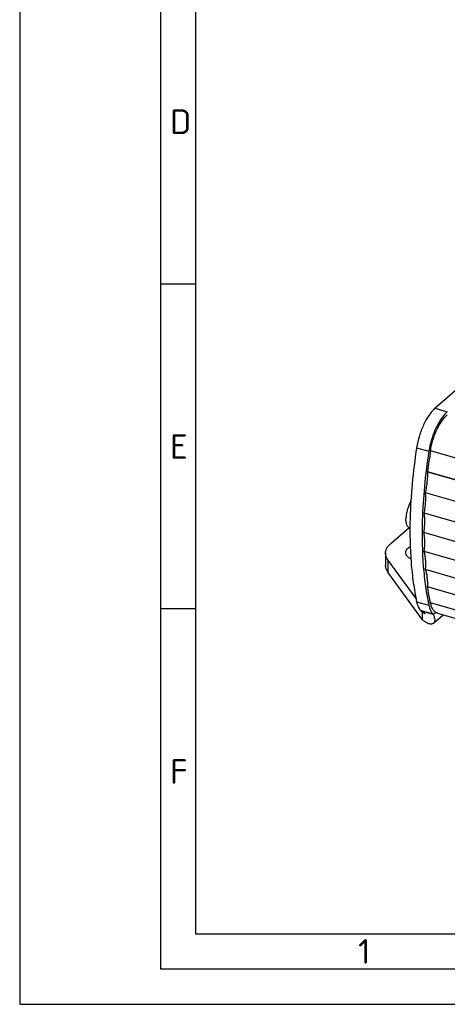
# Model space of a CAD drawing. Header units: millimetres. Extents: x 0 to 420, y 0 to 297.
# Tile 1 of 85: x 0 to 61, y 0 to 140. Entities that reach past the tile are written whole.
import ezdxf

# ---------------------------------------------------------------- set-up
doc = ezdxf.new("R2010")
doc.units = ezdxf.units.MM
doc.header["$LTSCALE"] = 23.1
for name, color, linetype in [('0000019407_2_KÖRPERKANTE', 7, 'CONTINUOUS'), ('0000242733_2_KÖRPERKANTE', 7, 'CONTINUOUS'), ('0000242734_2_KÖRPERKANTE', 7, 'CONTINUOUS'), ('0000284003_2_KÖRPERKANTE', 7, 'CONTINUOUS'), ('0000284035_0_RAHMEN', 7, 'CONTINUOUS')]:
    doc.layers.add(name, color=color, linetype=linetype)
doc.styles.add('TEXTSTYLE_2', font='isocpeur.ttf')
doc.styles.add('TEXTSTYLE_3', font='isocpeur.ttf')
doc.styles.add('TEXTSTYLE_7', font='isocpeur.ttf')

msp = doc.modelspace()

# ---------------------------------------------------------------- linework, layer by layer
at = {"layer": '0000019407_2_KÖRPERKANTE', "color": 7, "linetype": 'Continuous'}
msp.add_arc((57.4473, 69.6231), 2.85, 216.787101, 226.881301, dxfattribs=at)
for points, knots in [([(55.6197, 71.4831), (55.5086, 71.3017), (55.3105, 70.9067), (55.0888, 70.2754), (54.9476, 69.6237), (54.9092, 69.1856), (54.9092, 68.975)], [0, 0, 0, 0, 0.24226161, 0.50124051, 0.76015113, 1, 1, 1, 1]), ([(55.1648, 67.9164), (55.069, 68.0443), (54.9395, 68.4007), (54.9092, 68.7677), (54.9092, 68.975)], [0, 0, 0, 0, 0.43524206, 1, 1, 1, 1])]:
    msp.add_open_spline(points, degree=3, knots=knots, dxfattribs=at)
at = {"layer": '0000242733_2_KÖRPERKANTE', "color": 9, "linetype": 'Continuous'}
msp.add_line((144.7921, 53.7208), (58.3985, 78.6605), dxfattribs=at)
at = {"layer": '0000242733_2_KÖRPERKANTE', "color": 7, "linetype": 'Continuous'}
msp.add_line((57.9875, 75.6748), (144.4011, 50.7294), dxfattribs=at)
msp.add_arc((142.2214, 65.599), 84.8345, 171.143289, 173.178878, dxfattribs=at)
msp.add_open_spline([(58.3985, 78.6605), (58.4384, 78.9169), (58.5381, 79.4312), (58.7406, 80.1914), (58.9934, 80.9332), (59.2902, 81.638), (59.6237, 82.2885), (59.9315, 82.7824), (60.1907, 83.1357), (60.3846, 83.3718), (60.581, 83.5834), (60.7172, 83.7113), (60.7855, 83.7704)], degree=3, knots=[0, 0, 0, 0, 0.13572501, 0.27370677, 0.41113606, 0.54522597, 0.67332489, 0.79303801, 0.84912478, 0.90240985, 0.95273611, 1, 1, 1, 1], dxfattribs=at)
at = {"layer": '0000242734_2_KÖRPERKANTE', "color": 7, "linetype": 'Continuous'}
for p, q in [((144.4011, 50.7294), (57.9875, 75.6748)), ((144.0835, 47.7456), (57.6866, 72.6863)), ((143.8934, 44.8665), (57.5082, 69.8038)), ((143.8403, 42.0856), (57.449, 67.0246)), ((143.8551, 39.4216), (57.5082, 64.3478)), ((144.0473, 36.8442), (57.6866, 61.7744)), ((144.3269, 34.3829), (57.9875, 59.3069)), ((59.3987, 55.5839), (145.0518, 30.858))]:
    msp.add_line(p, q, dxfattribs=at)
at = {"layer": '0000242734_2_KÖRPERKANTE', "color": 9, "linetype": 'Continuous'}
msp.add_line((144.6936, 32.122), (58.3985, 57.0333), dxfattribs=at)
at = {"layer": '0000242734_2_KÖRPERKANTE', "color": 7, "linetype": 'Continuous'}
for points, knots in [([(57.6866, 72.6863), (57.746, 72.9457), (57.8481, 73.4606), (57.9514, 74.2258), (58.0016, 74.9626), (57.9989, 75.4427), (57.9875, 75.6748)], [0, 0, 0, 0, 0.26503925, 0.52241994, 0.76850042, 1, 1, 1, 1]), ([(57.5082, 69.8038), (57.5571, 70.0582), (57.6384, 70.5605), (57.7109, 71.3025), (57.7308, 72.0094), (57.708, 72.4667), (57.6866, 72.6863)], [0, 0, 0, 0, 0.26825664, 0.52657999, 0.77150355, 1, 1, 1, 1]), ([(57.449, 67.0246), (57.488, 67.2741), (57.5496, 67.7642), (57.5921, 68.4838), (57.5825, 69.1617), (57.5396, 69.5966), (57.5082, 69.8038)], [0, 0, 0, 0, 0.27157081, 0.53087375, 0.77460566, 1, 1, 1, 1]), ([(57.5082, 64.3478), (57.5376, 64.5925), (57.58, 65.0708), (57.5931, 65.7684), (57.554, 66.4175), (57.4907, 66.8299), (57.449, 67.0246)], [0, 0, 0, 0, 0.27505478, 0.53538554, 0.77785737, 1, 1, 1, 1]), ([(57.6866, 61.7744), (57.7066, 62.0144), (57.7303, 62.481), (57.7138, 63.1567), (57.645, 63.7769), (57.5605, 64.1662), (57.5082, 64.3478)], [0, 0, 0, 0, 0.27877682, 0.54018872, 0.78129611, 1, 1, 1, 1]), ([(57.9875, 59.3069), (57.9982, 59.5425), (58.003, 59.9976), (57.9565, 60.6511), (57.8569, 61.2416), (57.7502, 61.6067), (57.6866, 61.7744)], [0, 0, 0, 0, 0.28279813, 0.54533793, 0.78493565, 1, 1, 1, 1]), ([(58.3985, 57.0333), (58.3593, 57.2176), (58.2049, 57.9723), (58.0742, 58.7317), (57.9875, 59.3069)], [0, 0, 0, 0, 0.24475729, 1, 1, 1, 1]), ([(59.3987, 55.5839), (59.3395, 55.601), (59.2224, 55.6479), (59.06, 55.7527), (58.911, 55.8913), (58.7763, 56.0622), (58.6566, 56.264), (58.5525, 56.4951), (58.4647, 56.7541), (58.4189, 56.9376), (58.3985, 57.0333)], [0, 0, 0, 0, 0.10022061, 0.20349765, 0.31254873, 0.4295388, 0.55602154, 0.69298509, 0.84093702, 1, 1, 1, 1])]:
    msp.add_open_spline(points, degree=3, knots=knots, dxfattribs=at)
at = {"layer": '0000284003_2_KÖRPERKANTE', "color": 7, "linetype": 'Continuous'}
for p, q in [((68.0612, 92.5044), (59.0534, 84.7035)), ((52.7433, 65.481), (55.3323, 67.7231)), ((52.0064, 64.106), (52.0064, 62.3739)), ((56.3549, 57.6475), (52.3381, 63.1654)), ((57.2819, 54.6419), (52.3381, 61.4334)), ((56.9468, 56.0017), (57.0369, 55.8938)), ((57.0369, 55.8938), (57.3094, 55.7467)), ((58.7689, 55.3938), (57.0369, 55.8938)), ((57.2819, 54.6419), (57.2819, 55.7467)), ((58.6789, 55.5017), (58.7689, 55.3938)), ((58.8218, 54.148), (60.2095, 55.3499))]:
    msp.add_line(p, q, dxfattribs=at)
at = {"layer": '0000284003_2_KÖRPERKANTE', "color": 9, "linetype": 'Continuous'}
for p, q in [((59.0534, 84.7035), (60.7855, 84.2035)), ((56.4278, 79.0825), (58.1598, 78.5825)), ((52.3381, 63.1654), (52.3381, 61.4334)), ((56.4278, 57.1978), (58.1598, 56.6978)), ((56.9468, 56.0017), (58.6789, 55.5017)), ((58.7689, 55.3938), (59.1337, 55.7097))]:
    msp.add_line(p, q, dxfattribs=at)
at = {"layer": '0000284003_2_KÖRPERKANTE', "color": 7, "linetype": 'Continuous'}
msp.add_lwpolyline([(57.3094, 55.7467), (57.3999, 55.6932), (57.5962, 55.5509), (57.6459, 55.5048)], dxfattribs=at)
msp.add_arc((125.4796, 66.7477), 68.2811, 178.300135, 178.587726, dxfattribs=at)
for points, knots in [([(59.0534, 84.7035), (58.8984, 84.5692), (58.5929, 84.2571), (58.1734, 83.7117), (57.7754, 83.0733), (57.2771, 82.1006), (56.776, 80.7715), (56.5162, 79.651), (56.4278, 79.0825)], [0, 0, 0, 0, 0.09753058, 0.20696878, 0.3267219, 0.45487735, 0.72631802, 1, 1, 1, 1]), ([(60.7855, 84.2035), (60.6305, 84.0692), (60.3249, 83.7571), (59.9055, 83.2117), (59.5074, 82.5733), (59.0091, 81.6006), (58.5081, 80.2715), (58.2483, 79.151), (58.1598, 78.5825)], [0, 0, 0, 0, 0.09753058, 0.20696878, 0.3267219, 0.45487735, 0.72631802, 1, 1, 1, 1]), ([(56.4278, 79.0825), (56.1643, 77.3885), (55.7441, 74.0575), (55.5343, 70.7061), (55.4906, 69.0658)], [0, 0, 0, 0, 0.51096027, 1, 1, 1, 1]), ([(58.1598, 78.5825), (57.9019, 76.9244), (57.4884, 73.6624), (57.2762, 70.3805), (57.2285, 68.7732)], [0, 0, 0, 0, 0.5106471, 1, 1, 1, 1]), ([(55.4906, 69.0658), (55.4349, 66.9719), (55.4919, 63.9005), (55.9161, 59.9453), (56.2379, 58.0897), (56.4278, 57.1978)], [0, 0, 0, 0, 0.52682023, 0.77065713, 1, 1, 1, 1]), ([(57.2192, 68.4306), (57.1682, 66.3611), (57.2297, 63.3253), (57.653, 59.4154), (57.9719, 57.5802), (58.1598, 56.6978)], [0, 0, 0, 0, 0.52661776, 0.77049386, 1, 1, 1, 1]), ([(52.0064, 64.106), (52.0064, 64.2266), (52.0398, 64.4749), (52.1862, 64.8342), (52.424, 65.1774), (52.6291, 65.3821), (52.7433, 65.481)], [0, 0, 0, 0, 0.22529318, 0.46163123, 0.71807399, 1, 1, 1, 1]), ([(55.511, 64.9868), (55.4097, 64.9388), (55.2263, 64.8352), (55.0029, 64.6415), (54.8589, 64.4243), (54.8241, 64.2638), (54.8241, 64.1883)], [0, 0, 0, 0, 0.30432012, 0.5679721, 0.79524013, 1, 1, 1, 1]), ([(52.3381, 63.1654), (52.2351, 63.307), (52.0684, 63.6056), (52.0064, 63.9443), (52.0064, 64.106)], [0, 0, 0, 0, 0.51994915, 1, 1, 1, 1]), ([(54.8241, 64.1883), (54.8241, 64.1061), (54.866, 63.9298), (55.0365, 63.6965), (55.2975, 63.4925), (55.5097, 63.3868), (55.6269, 63.3386)], [0, 0, 0, 0, 0.20018459, 0.42584848, 0.69135386, 1, 1, 1, 1]), ([(52.3381, 61.4334), (52.2351, 61.5749), (52.0684, 61.8735), (52.0064, 62.2123), (52.0064, 62.3739)], [0, 0, 0, 0, 0.51994915, 1, 1, 1, 1]), ([(56.4278, 57.1978), (56.4775, 56.9644), (56.6005, 56.5419), (56.8192, 56.1545), (56.9468, 56.0017)], [0, 0, 0, 0, 0.54514734, 1, 1, 1, 1]), ([(58.1598, 56.6978), (58.2095, 56.4644), (58.3326, 56.0419), (58.5513, 55.6545), (58.6789, 55.5017)], [0, 0, 0, 0, 0.54514734, 1, 1, 1, 1]), ([(58.8217, 54.1481), (58.7854, 54.1166), (58.6987, 54.0635), (58.5126, 54.0182), (58.2586, 54.0387), (57.9469, 54.1518), (57.6099, 54.3552), (57.3923, 54.5373), (57.2819, 54.6419)], [0, 0, 0, 0, 0.08275514, 0.17158793, 0.32568864, 0.51330875, 0.73813077, 1, 1, 1, 1]), ([(58.7689, 55.3938), (58.8374, 55.2647), (58.9439, 55.0191), (59.0159, 54.6611), (58.9866, 54.3977), (58.9066, 54.2368), (58.8519, 54.1743), (58.8217, 54.1481)], [0, 0, 0, 0, 0.32922177, 0.5988645, 0.81542852, 0.91002167, 1, 1, 1, 1])]:
    msp.add_open_spline(points, degree=3, knots=knots, dxfattribs=at)
at = {"layer": '0000284035_0_RAHMEN', "color": 1, "linetype": 'Continuous'}
for p, q in [((0, 297), (0, 0)), ((25, 287), (25, 10)), ((25, 102.34), (20, 102.34)), ((25, 56.18), (20, 56.18)), ((25, 10), (230.025, 10)), ((0, 0), (420, 0))]:
    msp.add_line(p, q, dxfattribs=at)
at = {"layer": '0000284035_0_RAHMEN', "color": 7, "linetype": 'Continuous'}
for p in [(20, 292), (415, 5)]:
    msp.add_line(p, (20, 5), dxfattribs=at)

# ---------------------------------------------------------------- texts
at = {"layer": '0000284035_0_RAHMEN', "color": 7, "linetype": 'Continuous', "oblique": 0.000019}
for s, style, p in [('D', 'TEXTSTYLE_3', (21.38, 123.68)), ('E', 'TEXTSTYLE_2', (21.38, 77.51)), ('F', 'TEXTSTYLE_7', (21.38, 31.34)), ('1', 'TEXTSTYLE_2', (48.11, 5.77))]:
    msp.add_text(s, height=3.4932, dxfattribs=dict(at, style=style)).set_placement(p)

doc.saveas('drawing.dxf')
